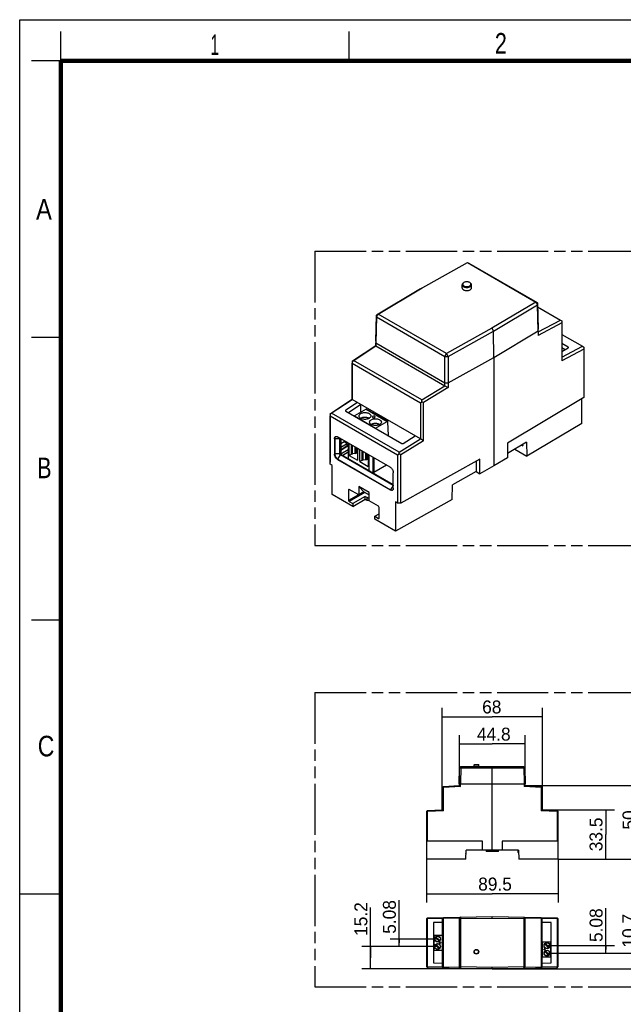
# Model space of a CAD drawing. Header units: millimetres. Extents: x 0 to 210, y 0 to 297.
# Tile 2 of 3: x 0 to 103, y 130 to 297. Entities that reach past the tile are written whole.
import ezdxf
from ezdxf.enums import TextEntityAlignment as Align

# ---------------------------------------------------------------- set-up
doc = ezdxf.new("R2010")
doc.units = ezdxf.units.MM
doc.header["$LTSCALE"] = 19.36
doc.linetypes.add('PHANTOM', pattern=[0.8, 0.45, -0.05, 0.1, -0.05, 0.1, -0.05])
doc.layers.get('0').update_dxf_attribs({"linetype": 'CONTINUOUS'})
doc.layers.add('DEFAULT_3', color=7, linetype='PHANTOM')
doc.layers.add('Z_DIM_2D', color=7, linetype='CONTINUOUS')
doc.styles.add('TEXTSTYLE_2', font='txt', dxfattribs={"width": 0.75})
doc.styles.add('TEXTSTYLE_3', font='tridonic-metric-print-light.otf')
doc.dimstyles.new('DIMSTYLE_1', dxfattribs={"dimtxt": 2.2, "dimasz": 3.5, "dimexe": 1.5, "dimexo": 0, "dimgap": 0.55, "dimtad": 1, "dimlfac": 4, "dimdsep": 46, "dimtxsty": 'TEXTSTYLE_3', "dimcen": 0.09, "dimclrt": 5, "dimazin": 2, "dimtp": 0.3, "dimtm": 0.3, "dimtfac": 1, "dimtofl": 0, "dimtmove": 0, "dimatfit": 3, "dimfxl": 0, "dimtolj": 1, "dimarcsym": 0})
doc.dimstyles.new('DIMSTYLE_2', dxfattribs={"dimtxt": 2.2, "dimasz": 3.5, "dimexe": 1.5, "dimexo": 0, "dimgap": 0.55, "dimtad": 1, "dimlfac": 4, "dimdsep": 46, "dimtxsty": 'TEXTSTYLE_3', "dimcen": 0.09, "dimclrt": 5, "dimazin": 2, "dimtp": 0.1, "dimtm": 0.1, "dimtfac": 1, "dimtofl": 0, "dimtmove": 0, "dimatfit": 3, "dimfxl": 0, "dimtolj": 1, "dimarcsym": 0})
doc.dimstyles.new('DIMSTYLE_3', dxfattribs={"dimtxt": 2.2, "dimasz": 3.5, "dimexe": 1.5, "dimexo": 0, "dimgap": 0.55, "dimtad": 1, "dimlfac": 4, "dimdsep": 46, "dimtxsty": 'TEXTSTYLE_3', "dimcen": 0.09, "dimclrt": 5, "dimazin": 2, "dimtp": 0.2, "dimtm": 0.2, "dimtfac": 1, "dimtofl": 0, "dimtmove": 0, "dimatfit": 3, "dimfxl": 0, "dimtolj": 1, "dimarcsym": 0})
doc.dimstyles.new('DIMSTYLE_4', dxfattribs={"dimtxt": 2.2, "dimasz": 3.5, "dimexe": 1.5, "dimexo": 0, "dimgap": 0.55, "dimtad": 1, "dimdec": 1, "dimlfac": 4, "dimdsep": 46, "dimtxsty": 'TEXTSTYLE_3', "dimcen": 0.09, "dimclrt": 5, "dimadec": 1, "dimazin": 2, "dimtp": 0.2, "dimtm": 0.2, "dimtfac": 1, "dimtdec": 1, "dimtofl": 0, "dimtmove": 0, "dimatfit": 3, "dimfxl": 0, "dimtolj": 1, "dimarcsym": 0})
doc.dimstyles.new('DIMSTYLE_5', dxfattribs={"dimtxt": 2.2, "dimasz": 3.5, "dimexe": 1.5, "dimexo": 0, "dimgap": 0.55, "dimtad": 1, "dimdec": 1, "dimlfac": 4, "dimdsep": 46, "dimtxsty": 'TEXTSTYLE_3', "dimcen": 0.09, "dimclrt": 5, "dimadec": 1, "dimazin": 2, "dimtp": 0.3, "dimtm": 0.3, "dimtfac": 1, "dimtdec": 1, "dimtofl": 0, "dimtmove": 0, "dimatfit": 3, "dimfxl": 0, "dimtolj": 1, "dimarcsym": 0})

# ---------------------------------------------------------------- blocks, each defined once
blk = doc.blocks.new('*D4')
at = {"layer": 'Z_DIM_2D', "color": 2, "linetype": 'Continuous', "transparency": 16777216}
for p, q in [((105.13, 137.07), (105.13, 144.53)), ((89.6, 138.41), (106.63, 138.41)), ((105.13, 138.41), (105.13, 137.07)), ((80.3, 135.73), (106.63, 135.73)), ((105.13, 135.73), (105.13, 137.07))]:
    blk.add_line(p, q, dxfattribs=at)
at = {"layer": 'Z_DIM_2D', "color": 5, "linetype": 'Continuous', "transparency": 16777216, "style": 'TEXTSTYLE_3'}
blk.add_text('10.7', height=2.2, rotation=90, dxfattribs=at).set_placement((104.58, 139.35))
blk = doc.blocks.new('_NONE')
blk = doc.blocks.new('*D5')
at = {"layer": 'Z_DIM_2D', "color": 2, "linetype": 'Continuous', "transparency": 16777216}
for p, q in [((99.58, 139.04), (99.58, 146.02)), ((89.6, 139.68), (101.08, 139.68)), ((99.58, 139.68), (99.58, 139.04)), ((99.58, 138.41), (99.58, 139.04)), ((89.6, 138.41), (101.08, 138.41))]:
    blk.add_line(p, q, dxfattribs=at)
at = {"layer": 'Z_DIM_2D', "color": 5, "linetype": 'Continuous', "transparency": 16777216, "style": 'TEXTSTYLE_3'}
blk.add_text('5.08', height=2.2, rotation=90, dxfattribs=at).set_placement((99.03, 140.29))
blk = doc.blocks.new('*D6')
at = {"layer": 'Z_DIM_2D', "color": 2, "linetype": 'Continuous', "transparency": 16777216}
for p, q in [((59.62, 137.63), (59.62, 146.18)), ((71, 139.53), (58.12, 139.53)), ((59.62, 139.53), (59.62, 137.63)), ((59.62, 135.73), (59.62, 137.63)), ((80.3, 135.73), (58.12, 135.73))]:
    blk.add_line(p, q, dxfattribs=at)
at = {"layer": 'Z_DIM_2D', "color": 5, "linetype": 'Continuous', "transparency": 16777216, "style": 'TEXTSTYLE_3'}
blk.add_text('15.2', height=2.2, rotation=90, dxfattribs=at).set_placement((59.07, 141.33))
blk = doc.blocks.new('*D7')
at = {"layer": 'Z_DIM_2D', "color": 2, "linetype": 'Continuous', "transparency": 16777216}
for p, q in [((64.46, 140.17), (64.46, 147.42)), ((71, 140.8), (62.96, 140.8)), ((64.46, 140.8), (64.46, 140.17)), ((71, 139.53), (62.96, 139.53)), ((64.46, 139.53), (64.46, 140.17))]:
    blk.add_line(p, q, dxfattribs=at)
at = {"layer": 'Z_DIM_2D', "color": 5, "linetype": 'Continuous', "transparency": 16777216, "style": 'TEXTSTYLE_3'}
blk.add_text('5.08', height=2.2, rotation=90, dxfattribs=at).set_placement((63.91, 141.69))
blk = doc.blocks.new('*D8')
at = {"layer": 'Z_DIM_2D', "color": 2, "linetype": 'Continuous', "transparency": 16777216}
for p, q in [((69.11, 154.38), (69.11, 146.99)), ((91.48, 154.38), (91.48, 146.99)), ((69.11, 148.49), (80.3, 148.49)), ((91.48, 148.49), (80.3, 148.49))]:
    blk.add_line(p, q, dxfattribs=at)
at = {"layer": 'Z_DIM_2D', "color": 5, "linetype": 'Continuous', "transparency": 16777216, "style": 'TEXTSTYLE_3'}
blk.add_text('89.5', height=2.2, dxfattribs=at).set_placement((80.76, 149.04), align=Align.CENTER)
blk = doc.blocks.new('*D9')
at = {"layer": 'Z_DIM_2D', "color": 2, "linetype": 'Continuous', "transparency": 16777216}
for p, q in [((74.7, 166.88), (74.7, 175.46)), ((85.9, 166.88), (85.9, 175.46)), ((74.7, 173.96), (80.3, 173.96)), ((85.9, 173.96), (80.3, 173.96))]:
    blk.add_line(p, q, dxfattribs=at)
at = {"layer": 'Z_DIM_2D', "color": 5, "linetype": 'Continuous', "transparency": 16777216, "style": 'TEXTSTYLE_3'}
blk.add_text('44.8', height=2.2, dxfattribs=at).set_placement((80.55, 174.51), align=Align.CENTER)
blk = doc.blocks.new('*D10')
at = {"layer": 'Z_DIM_2D', "color": 2, "linetype": 'Continuous', "transparency": 16777216}
for p, q in [((71.8, 162.77), (71.8, 180.08)), ((88.8, 162.77), (88.8, 180.08)), ((71.8, 178.58), (80.3, 178.58)), ((88.8, 178.58), (80.3, 178.58))]:
    blk.add_line(p, q, dxfattribs=at)
at = {"layer": 'Z_DIM_2D', "color": 5, "linetype": 'Continuous', "transparency": 16777216, "style": 'TEXTSTYLE_3'}
blk.add_text('68', height=2.2, dxfattribs=at).set_placement((80.21, 179.13), align=Align.CENTER)
blk = doc.blocks.new('*D11')
at = {"layer": 'Z_DIM_2D', "color": 2, "linetype": 'Continuous', "transparency": 16777216}
for p, q in [((85.9, 166.88), (106.67, 166.88)), ((105.17, 166.88), (105.17, 160.63)), ((105.17, 154.38), (105.17, 160.63)), ((91.48, 154.38), (106.67, 154.38))]:
    blk.add_line(p, q, dxfattribs=at)
at = {"layer": 'Z_DIM_2D', "color": 5, "linetype": 'Continuous', "transparency": 16777216, "style": 'TEXTSTYLE_3'}
blk.add_text('50', height=2.2, rotation=90, dxfattribs=at).set_placement((104.62, 161.03), align=Align.CENTER)
blk = doc.blocks.new('*D12')
at = {"layer": 'Z_DIM_2D', "color": 2, "linetype": 'Continuous', "transparency": 16777216}
for p, q in [((88.8, 162.77), (101.07, 162.77)), ((99.57, 162.77), (99.57, 158.58)), ((99.57, 154.38), (99.57, 158.58)), ((91.48, 154.38), (101.07, 154.38))]:
    blk.add_line(p, q, dxfattribs=at)
at = {"layer": 'Z_DIM_2D', "color": 5, "linetype": 'Continuous', "transparency": 16777216, "style": 'TEXTSTYLE_3'}
blk.add_text('33.5', height=2.2, rotation=90, dxfattribs=at).set_placement((99.02, 158.58), align=Align.CENTER)

msp = doc.modelspace()

# ---------------------------------------------------------------- linework, layer by layer
at = {"color": 2, "linetype": 'Continuous'}
for p, q in [((0, 0), (0, 297)), ((0, 297), (210, 297)), ((7, 290), (7, 295)), ((56, 290), (56, 295)), ((7, 290), (2, 290)), ((7, 243), (2, 243)), ((7, 195), (2, 195)), ((0, 148.5), (7, 148.5))]:
    msp.add_line(p, q, dxfattribs=at)
at = {"color": 7, "linetype": 'Continuous'}
for p, q in [((68.092, 251.2694), (76.077, 255.7213)), ((76.077, 255.7213), (76.3469, 255.5708)), ((76.077, 255.7212), (87.6898, 249.0167)), ((87.9596, 248.8664), (76.3468, 255.5709)), ((68.092, 251.2694), (60.637, 246.8124)), ((60.9114, 246.9654), (68.3618, 251.4198)), ((75.1623, 251.4407), (75.1623, 251.9714)), ((76.5292, 252.29), (76.4573, 252.3389)), ((76.5859, 252.2366), (76.5292, 252.29)), ((76.7623, 251.4407), (76.7623, 251.9714)), ((87.6899, 249.0167), (80.2394, 244.5624)), ((80.5092, 244.1005), (87.9642, 248.5575)), ((87.6898, 249.0167), (87.9596, 248.8664)), ((87.6899, 249.0167), (87.9642, 248.5575)), ((87.9596, 248.8664), (88.0923, 244.4375)), ((87.9642, 248.5575), (87.9596, 248.8664)), ((88.097, 244.1286), (87.9642, 248.5575)), ((87.9792, 248.2105), (91.8618, 245.969)), ((60.5042, 242.3821), (60.637, 246.8124)), ((60.6416, 246.5035), (60.5089, 242.0732)), ((60.9114, 246.9654), (60.637, 246.8124)), ((60.637, 246.8124), (60.6416, 246.5035)), ((60.6416, 246.5035), (60.9114, 246.9654)), ((60.6416, 246.5035), (72.2544, 239.799)), ((72.5242, 240.2609), (60.9114, 246.9654)), ((88.097, 243.9501), (91.8618, 245.969)), ((91.8618, 245.969), (92.1243, 245.8092)), ((80.2394, 244.5624), (72.5242, 240.2609)), ((80.2394, 244.5624), (80.5092, 244.1005)), ((92.1267, 245.5091), (88.097, 243.3482)), ((92.1243, 245.8092), (92.1267, 245.5091)), ((92.1267, 245.5091), (92.1267, 239.0416)), ((72.7894, 239.7963), (80.5092, 244.1005)), ((80.5762, 239.6322), (80.5092, 244.1005)), ((80.5762, 239.6322), (88.097, 244.1286)), ((88.097, 244.1286), (88.097, 243.3482)), ((92.1267, 243.5071), (95.5961, 241.5041)), ((56.4746, 238.9443), (60.5042, 241.6016)), ((60.5089, 241.5833), (56.7395, 239.0976)), ((60.5042, 242.3821), (60.5089, 242.0732)), ((60.5042, 242.3821), (60.5042, 241.6016)), ((60.5042, 241.6016), (60.5089, 241.5833)), ((60.5089, 241.5833), (60.5089, 242.0733)), ((60.5089, 242.0732), (72.2532, 235.2928)), ((60.5089, 241.5834), (72.2532, 234.8029)), ((93.2004, 241.3394), (92.1267, 241.9593)), ((92.1267, 239.6435), (95.5961, 241.5041)), ((92.6547, 240.9307), (92.1267, 241.2356)), ((92.1267, 240.6475), (93.2022, 241.2243)), ((95.861, 241.0442), (92.1267, 239.0416)), ((95.5961, 241.5041), (95.8587, 241.3443)), ((95.8587, 241.3443), (95.861, 241.0442)), ((95.861, 241.0442), (95.861, 232.828)), ((72.2532, 234.8028), (72.2544, 239.799)), ((72.2544, 239.799), (72.5242, 240.2609)), ((72.2544, 239.799), (72.7894, 239.7963)), ((72.7894, 239.7963), (72.5242, 240.2609)), ((72.7894, 239.7963), (72.7882, 234.5096)), ((72.7882, 235.2901), (80.5762, 239.6322)), ((80.5762, 239.6322), (80.5762, 221.1793)), ((56.4746, 238.9443), (56.4746, 232.4767)), ((56.4769, 238.9351), (56.4746, 238.9443)), ((56.7395, 239.0976), (56.4769, 238.9351)), ((56.4769, 238.9351), (56.4792, 238.6198)), ((56.4792, 232.4584), (56.4792, 238.6198)), ((56.4792, 238.6198), (68.0805, 231.922)), ((68.3498, 232.3945), (56.7395, 239.0976)), ((68.3498, 232.3945), (72.2532, 234.8029)), ((72.7882, 234.5096), (68.6154, 231.9349)), ((72.2532, 235.2928), (72.7882, 235.2901)), ((72.2532, 234.8028), (72.7882, 234.5096)), ((95.861, 232.828), (82.8842, 225.0697)), ((95.4851, 228.3911), (95.4851, 232.6033)), ((52.7402, 230.0141), (56.4746, 232.4767)), ((56.4793, 232.4585), (53.0051, 230.1674)), ((57.3809, 231.9379), (55.399, 230.631)), ((57.9661, 231.6001), (55.8818, 230.2256)), ((56.4792, 232.4584), (56.4746, 232.4767)), ((68.0804, 225.7607), (56.4793, 232.4585)), ((57.8926, 231.5516), (57.8926, 230.267)), ((68.0805, 231.922), (68.3475, 232.0818)), ((68.0805, 231.922), (68.0805, 225.7606)), ((68.3475, 232.0818), (68.3498, 232.3945)), ((68.6154, 231.9349), (68.3475, 232.0818)), ((68.6154, 225.4674), (68.6154, 231.9349)), ((52.7402, 230.0141), (52.7402, 221.798)), ((52.7426, 230.005), (52.7402, 230.0141)), ((53.0051, 230.1674), (52.7426, 230.005)), ((52.7426, 230.005), (52.7449, 229.6897)), ((52.7449, 221.4892), (52.7449, 229.6897)), ((52.7449, 229.6897), (64.2134, 223.0685)), ((64.4828, 223.5409), (53.0051, 230.1674)), ((55.4008, 230.5033), (64.9162, 225.0097)), ((58.8636, 230.8276), (56.874, 229.6789)), ((56.874, 229.6789), (56.874, 229.6527)), ((56.874, 229.6789), (60.4661, 227.6051)), ((58.0395, 229.3077), (57.9544, 229.2598)), ((58.9386, 230.835), (62.5307, 228.7612)), ((59.3568, 229.2597), (59.3277, 229.2783)), ((59.8381, 228.272), (59.7503, 228.2229)), ((60.4661, 227.6051), (62.4557, 228.7537)), ((60.4661, 227.6051), (60.4661, 227.5789)), ((61.1528, 228.2227), (61.1237, 228.2414)), ((62.6347, 226.3269), (62.5617, 228.6967)), ((95.4851, 228.3911), (86.1927, 222.8355)), ((53.5471, 225.8435), (53.5471, 223.2307)), ((62.9516, 220.9446), (54.0067, 226.1089)), ((54.3956, 223.2307), (54.3956, 225.8435)), ((65.1265, 225.0149), (67.1788, 226.2812)), ((53.4763, 225.8027), (53.4763, 223.1899)), ((54.537, 225.8027), (54.537, 223.3124)), ((55.1309, 225.2632), (54.537, 224.9203)), ((55.6613, 224.957), (54.537, 224.3079)), ((54.537, 223.9352), (55.6613, 224.6304)), ((55.8134, 224.5813), (54.537, 223.8182)), ((55.6613, 224.957), (55.1309, 225.2632)), ((55.6613, 224.6304), (55.6613, 224.957)), ((55.8134, 225.0658), (55.8134, 222.453)), ((56.0043, 222.955), (56.0043, 224.9556)), ((56.9942, 223.2816), (56.9942, 224.3841)), ((57.2329, 223.4194), (57.2329, 224.2463)), ((64.4828, 223.5409), (68.0804, 225.7607)), ((68.6154, 225.4674), (64.7483, 223.0814)), ((68.6154, 225.4674), (68.0804, 225.7607)), ((86.1199, 225.2415), (82.8842, 223.307)), ((82.8842, 225.0697), (82.8842, 222.5591)), ((85.2783, 224.7383), (85.4828, 224.6203)), ((85.4462, 224.8388), (85.4828, 224.6203)), ((85.4828, 224.6203), (85.4756, 224.8563)), ((86.1199, 225.2415), (86.1927, 222.8355)), ((63.4466, 217.8828), (54.5017, 223.047)), ((54.5659, 223.2121), (55.8134, 223.9579)), ((54.6431, 223.1287), (63.482, 218.0256)), ((55.8134, 223.5204), (54.9206, 222.9684)), ((56.3199, 223.1373), (56.0043, 222.955)), ((56.0043, 222.955), (57.4185, 222.1386)), ((56.9942, 223.2816), (56.5441, 223.212)), ((56.9942, 223.2816), (57.2329, 223.4194)), ((57.2329, 223.4194), (57.4185, 223.3123)), ((57.4185, 224.1391), (57.4185, 222.1386)), ((57.8003, 221.9181), (57.8003, 223.9187)), ((58.7903, 222.2447), (58.7903, 223.3472)), ((59.0289, 222.3825), (59.0289, 223.2094)), ((59.2145, 223.1022), (59.2145, 221.1016)), ((59.4055, 220.3792), (59.4055, 222.992)), ((60.004, 222.6464), (60.004, 220.0336)), ((60.0949, 222.594), (60.0949, 220.1675)), ((60.1049, 222.5882), (60.1049, 220.1005)), ((60.1504, 222.5619), (60.1504, 220.0743)), ((64.2134, 223.0685), (64.4805, 223.2282)), ((64.2134, 223.0685), (64.2134, 214.868)), ((64.4805, 223.2282), (64.4828, 223.5409)), ((64.7483, 223.0814), (64.4805, 223.2282)), ((64.7483, 214.8653), (64.7483, 223.0814)), ((82.8842, 222.5591), (80.5762, 221.1793)), ((84.1083, 224.0389), (86.1927, 222.8355)), ((52.7449, 221.4892), (52.7402, 221.798)), ((53.1161, 221.2748), (52.7449, 221.4892)), ((53.1161, 216.3147), (53.1161, 221.2748)), ((54.0067, 222.2713), (62.9516, 217.1071)), ((54.0774, 222.3122), (63.0224, 217.1479)), ((58.116, 222.1004), (57.8003, 221.9181)), ((57.8003, 221.9181), (59.2145, 221.1016)), ((58.7903, 222.2447), (58.3401, 222.1751)), ((58.7903, 222.2447), (59.0289, 222.3825)), ((59.0289, 222.3825), (59.2145, 222.2753)), ((62.3048, 221.3181), (60.1504, 220.0743)), ((62.9516, 220.9446), (63.0217, 220.8987)), ((78.1862, 222.3574), (64.7483, 214.8653)), ((77.5498, 222.0026), (77.5498, 220.2142)), ((78.1862, 219.8468), (78.1862, 222.3574)), ((80.5762, 221.1793), (78.1862, 219.8468)), ((60.0019, 220.2212), (60.0949, 220.1675)), ((60.1049, 220.1005), (60.0949, 220.1675)), ((60.1049, 220.1005), (60.1504, 220.0743)), ((63.482, 217.4133), (63.482, 220.0261)), ((77.5498, 220.2142), (73.5402, 217.9786)), ((77.5498, 220.2142), (78.1862, 219.8468)), ((59.3615, 216.6483), (57.5968, 217.6671)), ((57.5968, 217.6671), (58.4773, 216.7556)), ((57.5968, 217.6671), (57.5968, 216.2734)), ((73.4648, 215.4871), (73.5402, 217.9786)), ((56.6053, 214.3003), (53.1161, 216.3147)), ((55.8857, 217.1388), (55.8857, 215.3281)), ((55.9175, 217.2078), (55.9168, 217.2075)), ((57.5968, 216.2734), (55.9918, 217.2)), ((58.7061, 216.003), (56.6053, 214.7902)), ((58.4773, 216.7556), (57.5968, 216.2734)), ((58.4773, 216.7556), (59.3615, 216.2451)), ((58.7061, 216.003), (58.9549, 215.8594)), ((58.7061, 215.5131), (58.7061, 216.003)), ((59.3615, 215.2546), (59.3615, 216.6483)), ((55.9918, 215.1444), (56.6053, 214.7902)), ((56.6053, 214.3003), (58.7061, 215.5131)), ((56.6053, 214.7902), (56.6053, 214.3003)), ((58.7061, 215.5131), (58.9549, 215.3695)), ((60.9665, 214.3279), (59.3615, 215.2546)), ((61.0726, 212.3335), (61.0726, 214.1442)), ((73.4648, 215.4871), (63.8422, 210.1222)), ((64.2134, 214.868), (63.8422, 215.0823)), ((63.8422, 215.0823), (63.8422, 210.1222)), ((64.7483, 214.8653), (64.2134, 214.868)), ((60.353, 212.6265), (61.0726, 213.0419)), ((60.353, 212.6265), (60.9665, 212.2723)), ((60.353, 212.1366), (60.353, 212.6265)), ((63.8422, 210.1222), (60.353, 212.1366)), ((74.6955, 167.1841), (74.7428, 169.8966)), ((74.9336, 170.0841), (74.7428, 169.8966)), ((74.7428, 169.8966), (85.8481, 169.8966)), ((74.9336, 170.0841), (74.883, 167.1841)), ((85.6573, 170.0841), (74.9336, 170.0841)), ((77.2455, 170.4591), (77.1955, 170.4091)), ((77.1955, 170.0841), (77.1955, 170.4091)), ((77.1955, 170.4091), (77.9955, 170.4091)), ((77.2455, 170.4591), (77.9455, 170.4591)), ((77.9455, 170.4591), (77.9955, 170.4091)), ((77.9955, 170.0841), (77.9955, 170.4091)), ((80.2955, 155.8841), (80.2955, 170.0841)), ((85.6573, 170.0841), (85.708, 167.1841)), ((85.8481, 169.8966), (85.6573, 170.0841)), ((85.8481, 169.8966), (85.8955, 167.1841)), ((71.7955, 166.5446), (71.9827, 166.7419)), ((71.7955, 166.5446), (71.7955, 162.7715)), ((71.9829, 166.5542), (71.8891, 166.6432)), ((71.9827, 166.7419), (74.6955, 166.8841)), ((74.8829, 166.7061), (71.9829, 166.5542)), ((71.9829, 162.5936), (71.9829, 166.5542)), ((74.6955, 167.1841), (74.6955, 166.884)), ((74.6955, 167.1841), (85.8955, 167.1841)), ((74.6955, 166.884), (74.8829, 166.7061)), ((74.8829, 166.7061), (74.8829, 167.1841)), ((85.708, 167.1841), (85.708, 166.7061)), ((85.708, 166.7061), (85.8955, 166.884)), ((88.608, 166.5542), (85.708, 166.7061)), ((85.8955, 166.884), (85.8955, 167.1841)), ((85.8955, 166.8841), (88.6082, 166.7419)), ((88.7019, 166.6432), (88.608, 166.5542)), ((88.608, 166.5542), (88.608, 162.5936)), ((88.6082, 166.7419), (88.7955, 166.5446)), ((88.7955, 162.7715), (88.7955, 166.5446)), ((69.108, 162.4432), (69.2952, 162.6405)), ((69.108, 162.4432), (69.108, 154.3841)), ((69.2954, 162.4528), (69.2016, 162.5419)), ((69.2952, 162.6405), (71.7955, 162.7716)), ((71.9829, 162.5936), (69.2954, 162.4528)), ((69.2954, 157.4215), (69.2954, 162.4528)), ((71.9829, 162.5936), (71.7954, 162.7716)), ((88.7955, 162.7716), (88.608, 162.5936)), ((91.2955, 162.4528), (88.608, 162.5936)), ((88.7955, 162.7716), (91.2957, 162.6405)), ((91.3894, 162.5419), (91.2955, 162.4528)), ((91.2955, 162.4528), (91.2955, 157.4215)), ((91.2957, 162.6405), (91.483, 162.4432)), ((91.483, 154.3841), (91.483, 162.4432)), ((78.6345, 157.4215), (69.108, 157.4215)), ((78.6345, 155.8841), (78.6345, 157.4215)), ((91.483, 157.4215), (81.9564, 157.4215)), ((81.9564, 157.4215), (81.9564, 155.8841)), ((75.7955, 154.3841), (75.8478, 155.8841)), ((84.7431, 155.8841), (75.8478, 155.8841)), ((75.8705, 155.5091), (75.8705, 155.8841)), ((79.2455, 155.8841), (79.2455, 155.6966)), ((81.3455, 155.6966), (79.2455, 155.6966)), ((80.9955, 155.6966), (80.9955, 155.8841)), ((81.3455, 155.6966), (81.3455, 155.8841)), ((84.7205, 155.5091), (84.7205, 155.8841)), ((84.7431, 155.8841), (84.7955, 154.3841)), ((75.7955, 154.3841), (69.108, 154.3841)), ((75.8259, 155.2565), (75.8705, 155.5091)), ((84.7205, 155.5091), (84.765, 155.2565)), ((91.483, 154.3841), (84.7955, 154.3841)), ((69.108, 144.2228), (69.2954, 144.4136)), ((69.108, 144.2228), (69.108, 136.1134)), ((69.2952, 144.226), (69.2016, 144.3181)), ((71.7955, 144.2697), (69.2952, 144.226)), ((69.2952, 136.1101), (69.2952, 144.226)), ((69.2954, 144.4136), (80.2955, 144.6056)), ((71.7955, 144.2697), (71.9829, 144.4605)), ((71.7955, 144.2697), (71.7955, 136.0664)), ((71.9827, 144.2729), (71.8891, 144.365)), ((74.6955, 144.3203), (71.9827, 144.2729)), ((71.9827, 136.0632), (71.9827, 144.2729)), ((74.883, 144.5111), (74.6955, 144.3203)), ((74.6955, 144.3203), (74.6955, 136.0159)), ((74.7428, 144.2738), (74.6955, 144.3203)), ((74.9303, 144.4646), (74.7428, 144.2738)), ((74.7428, 144.2738), (74.7428, 136.0624)), ((74.9336, 144.2738), (74.7428, 144.2738)), ((74.883, 144.5111), (74.9303, 144.4646)), ((80.2955, 144.5582), (74.9303, 144.4646)), ((74.9336, 144.2738), (74.9303, 144.4646)), ((74.9336, 144.2738), (80.2955, 144.3674)), ((74.9336, 136.0624), (74.9336, 144.2738)), ((80.2955, 144.3674), (80.2955, 144.6056)), ((80.2955, 144.6056), (91.2955, 144.4136)), ((85.6606, 144.4646), (80.2955, 144.5582)), ((80.2955, 144.3674), (85.6573, 144.2738)), ((85.6606, 144.4646), (85.6573, 144.2738)), ((85.8481, 144.2738), (85.6573, 144.2738)), ((85.6573, 144.2738), (85.6573, 136.0624)), ((85.6606, 144.4646), (85.708, 144.5111)), ((85.8481, 144.2738), (85.6606, 144.4646)), ((85.8955, 144.3203), (85.708, 144.5111)), ((85.8955, 144.3203), (85.8481, 144.2738)), ((85.8481, 136.0624), (85.8481, 144.2738)), ((88.6082, 144.2729), (85.8955, 144.3203)), ((85.8955, 136.0159), (85.8955, 144.3203)), ((88.608, 144.4605), (88.7955, 144.2697)), ((88.7019, 144.365), (88.6082, 144.2729)), ((88.6082, 144.2729), (88.6082, 136.0632)), ((91.2957, 144.226), (88.7955, 144.2697)), ((88.7955, 136.0664), (88.7955, 144.2697)), ((91.2955, 144.4136), (91.483, 144.2228)), ((91.3894, 144.3181), (91.2957, 144.226)), ((91.2957, 144.226), (91.2957, 136.1101)), ((91.483, 136.1134), (91.483, 144.2228)), ((70.2955, 143.5323), (70.2955, 136.8039)), ((71.7955, 143.6321), (70.3692, 143.6073)), ((90.2218, 143.6073), (88.7955, 143.6321)), ((90.2955, 136.8039), (90.2955, 143.5323)), ((70.2955, 141.4381), (71.7955, 141.4381)), ((70.3705, 141.4381), (70.3705, 138.8981)), ((71.2637, 140.4111), (70.6035, 141.0713)), ((70.7272, 141.1951), (71.3875, 140.5348)), ((70.2955, 138.8981), (71.7955, 138.8981)), ((71.2637, 139.1411), (70.6035, 139.8013)), ((70.7272, 139.9251), (71.3875, 139.2648)), ((88.7955, 140.3106), (90.2955, 140.3106)), ((89.8637, 139.2836), (89.2035, 139.9438)), ((89.3272, 140.0676), (89.9875, 139.4073)), ((90.2205, 137.7706), (90.2205, 140.3106)), ((88.7955, 137.7706), (90.2955, 137.7706)), ((89.8637, 138.0136), (89.2035, 138.6738)), ((89.3272, 138.7976), (89.9875, 138.1373)), ((69.108, 136.1134), (69.2954, 135.9226)), ((69.2016, 136.0181), (69.2952, 136.1101)), ((69.2952, 136.1101), (71.7955, 136.0665)), ((69.2954, 135.9226), (80.2955, 135.7306)), ((70.3692, 136.7289), (71.7955, 136.704)), ((71.7955, 136.0664), (71.9829, 135.8757)), ((71.8891, 135.9712), (71.9827, 136.0632)), ((71.9827, 136.0632), (74.6955, 136.0159)), ((74.6955, 136.0159), (74.7428, 136.0624)), ((74.6955, 136.0159), (74.883, 135.8251)), ((74.7428, 136.0624), (74.9303, 135.8716)), ((74.9336, 136.0623), (74.7428, 136.0624)), ((74.9303, 135.8716), (74.883, 135.8251)), ((74.9303, 135.8716), (74.9336, 136.0623)), ((74.9303, 135.8716), (80.2955, 135.7779)), ((80.2955, 135.9687), (74.9336, 136.0623)), ((85.6573, 136.0623), (80.2955, 135.9687)), ((80.2955, 135.7306), (80.2955, 135.9687)), ((80.2955, 135.7306), (91.2955, 135.9226)), ((80.2955, 135.7779), (85.6606, 135.8716)), ((85.8481, 136.0624), (85.6573, 136.0623)), ((85.6573, 136.0623), (85.6606, 135.8716)), ((85.6606, 135.8716), (85.8481, 136.0624)), ((85.708, 135.8251), (85.6606, 135.8716)), ((85.708, 135.8251), (85.8955, 136.0159)), ((85.8481, 136.0624), (85.8955, 136.0159)), ((85.8955, 136.0159), (88.6082, 136.0632)), ((88.608, 135.8757), (88.7955, 136.0664)), ((88.6082, 136.0632), (88.7019, 135.9712)), ((88.7955, 136.704), (90.2218, 136.7289)), ((88.7955, 136.0665), (91.2957, 136.1101)), ((91.2955, 135.9226), (91.483, 136.1134)), ((91.2957, 136.1101), (91.3894, 136.0181))]:
    msp.add_line(p, q, dxfattribs=at)
at = {"color": 9, "linetype": 'Continuous'}
for p, q in [((93.2004, 241.3394), (93.2004, 241.2243)), ((55.399, 230.5033), (55.399, 230.631)), ((58.8636, 230.8276), (62.4557, 228.7537)), ((53.4763, 225.8027), (53.5471, 225.8435)), ((53.5471, 225.8435), (54.3956, 225.8435)), ((54.3956, 225.8435), (54.431, 225.864)), ((56.3199, 224.7734), (56.3199, 223.1373)), ((56.5441, 223.212), (56.5441, 224.644)), ((53.5471, 223.2307), (53.4763, 223.1899)), ((54.3956, 223.2307), (53.5471, 223.2307)), ((54.0774, 222.3122), (54.5017, 223.047)), ((54.537, 223.3124), (54.3956, 223.2307)), ((54.5017, 223.047), (54.6431, 223.1287)), ((58.116, 223.7364), (58.116, 222.1004)), ((58.3401, 222.1751), (58.3401, 223.607)), ((54.0067, 222.2713), (54.0774, 222.3122)), ((63.4466, 217.8828), (63.0224, 217.1479)), ((63.482, 217.9032), (63.4466, 217.8828)), ((55.9927, 217.1984), (55.8857, 217.1388)), ((57.5746, 216.2862), (55.8857, 215.3281)), ((58.6529, 216.6542), (55.9918, 215.1444)), ((58.9549, 215.8594), (58.9549, 215.3695)), ((63.0224, 217.1479), (62.9516, 217.1071)), ((60.9665, 212.2723), (61.0721, 212.3343)), ((79.5173, 155.6966), (79.5173, 155.8841)), ((80.539, 155.8841), (80.539, 155.6966)), ((81.0737, 155.8841), (81.0737, 155.6966)), ((71.7773, 141.4381), (71.7773, 138.8981)), ((88.8136, 137.7706), (88.8136, 140.3106))]:
    msp.add_line(p, q, dxfattribs=at)
at = {"color": 7, "linetype": 'Continuous', "const_width": 0.7}
for points in [[(7, 7), (7, 290)], [(7, 290), (203, 290)]]:
    msp.add_lwpolyline(points, dxfattribs=at)
at = {"color": 7, "linetype": 'Continuous'}
for points in [[(75.3966, 252.298), (75.3218, 252.2482), (75.2601, 252.1928), (75.2127, 252.1328), (75.1806, 252.0696), (75.1643, 252.0043), (75.1623, 251.9714)], [(75.1623, 251.9714), (75.1643, 251.9384), (75.1806, 251.8732), (75.2128, 251.81), (75.2602, 251.75), (75.3219, 251.6946), (75.3966, 251.6449)], [(75.1624, 251.4409), (75.1644, 251.4078), (75.1806, 251.3425), (75.2128, 251.2793), (75.2601, 251.2194), (75.3213, 251.1645), (75.3966, 251.1141)], [(75.3386, 252.2366), (75.2967, 252.178), (75.2709, 252.1163), (75.2624, 252.0531), (75.2709, 251.9898), (75.2967, 251.9282), (75.3386, 251.8696), (75.3953, 251.8162), (75.4673, 251.7673)], [(75.4673, 252.3389), (75.3961, 252.2906), (75.3386, 252.2366)], [(75.3966, 251.6449), (75.4828, 251.6017), (75.5788, 251.5661), (75.6826, 251.5387), (75.7921, 251.5201), (75.9051, 251.5108), (76.0193, 251.5107), (76.1323, 251.5201), (76.2418, 251.5387), (76.3457, 251.5661), (76.4417, 251.6017), (76.528, 251.6449), (76.6027, 251.6947), (76.6644, 251.7501), (76.7119, 251.8101), (76.744, 251.8733), (76.7603, 251.9386), (76.7623, 251.9714)], [(75.3966, 251.1141), (75.4839, 251.0706), (75.5789, 251.0353), (75.6828, 251.008), (75.7922, 250.9894), (75.9052, 250.9801), (76.0194, 250.98), (76.1323, 250.9895), (76.2419, 251.008), (76.3456, 251.0354), (76.4417, 251.071), (76.5279, 251.1142), (76.6027, 251.1639), (76.6643, 251.2194), (76.7118, 251.2793), (76.7439, 251.3426), (76.7602, 251.4078), (76.7622, 251.4406)], [(76.4573, 252.3389), (76.3726, 252.3804), (76.2802, 252.4132), (76.1786, 252.4374), (76.0718, 252.4523), (75.9623, 252.4571), (75.8528, 252.4523), (75.746, 252.4374), (75.6445, 252.4132), (75.5509, 252.38), (75.4673, 252.3389)], [(75.4673, 251.7673), (75.552, 251.7258), (75.6444, 251.693), (75.7459, 251.6688), (75.8527, 251.6539), (75.9623, 251.6491), (76.0718, 251.6539), (76.1786, 251.6688), (76.2801, 251.693), (76.3737, 251.7262), (76.4573, 251.7673), (76.5285, 251.8156), (76.586, 251.8696), (76.6279, 251.9282), (76.6537, 251.9899), (76.6621, 252.0531), (76.6537, 252.1164), (76.6278, 252.178), (76.5859, 252.2366)], [(76.7623, 251.9714), (76.7602, 252.0045), (76.744, 252.0697), (76.7118, 252.1329), (76.6644, 252.1928), (76.6027, 252.2483), (76.528, 252.298)], [(57.656, 229.671), (57.6584, 229.7111), (57.6783, 229.792), (57.7178, 229.8707), (57.7767, 229.9456), (57.8532, 230.0151), (57.9461, 230.0773), (58.0531, 230.1314), (58.1727, 230.1761), (58.3019, 230.2107), (58.4383, 230.2342), (58.5791, 230.2464), (58.7219, 230.2468), (58.8637, 230.2355), (59.0019, 230.2123), (59.1332, 230.1781), (59.2531, 230.1338), (59.363, 230.079)], [(57.9488, 229.2625), (57.8543, 229.3258), (57.7778, 229.3946), (57.7188, 229.4696), (57.6786, 229.5485), (57.6586, 229.6295), (57.656, 229.671)], [(59.6559, 229.6705), (59.6535, 229.6304), (59.6335, 229.5495), (59.594, 229.4709), (59.5351, 229.396), (59.4586, 229.3265), (59.3658, 229.2642), (59.2587, 229.2101), (59.1392, 229.1654), (59.0099, 229.1308), (58.8736, 229.1073), (58.7327, 229.0951), (58.59, 229.0948), (58.4481, 229.106), (58.31, 229.1292), (58.1786, 229.1634), (58.0588, 229.2078), (57.9488, 229.2625)], [(59.3277, 229.2783), (59.2291, 229.3277), (59.1222, 229.3683), (59.0058, 229.4003), (58.8831, 229.423), (58.7564, 229.4358), (58.628, 229.4387), (58.5001, 229.4314), (58.3751, 229.4144), (58.2553, 229.3877), (58.1427, 229.352), (58.0395, 229.3077)], [(58.8636, 230.8276), (58.8844, 230.8371), (58.9036, 230.8417), (58.9215, 230.8411), (58.9386, 230.8351)], [(59.363, 230.079), (59.4575, 230.0157), (59.5341, 229.9469), (59.5931, 229.8719), (59.6332, 229.793), (59.6533, 229.7121), (59.6559, 229.6705)], [(59.452, 228.6341), (59.4544, 228.6742), (59.4744, 228.7551), (59.5138, 228.8337), (59.5728, 228.9086), (59.6493, 228.9781), (59.7421, 229.0404), (59.8491, 229.0945), (59.9687, 229.1392), (60.098, 229.1738), (60.2343, 229.1973), (60.3751, 229.2095), (60.5179, 229.2098), (60.6597, 229.1986), (60.7979, 229.1754), (60.9293, 229.1412), (61.0491, 229.0968), (61.1591, 229.0421)], [(59.9372, 229.5406), (59.9318, 229.529), (59.9262, 229.5067), (59.9271, 229.4856), (59.9334, 229.4658), (59.944, 229.4477), (59.9581, 229.4316), (59.9743, 229.4177), (59.993, 229.4058)], [(60.373, 229.5399), (60.3613, 229.5589), (60.339, 229.5869), (60.312, 229.6122), (60.28, 229.6341), (60.2432, 229.6516), (60.203, 229.663), (60.1602, 229.6676), (60.1166, 229.6647), (60.073, 229.6538), (60.0305, 229.6345), (59.9911, 229.6065), (59.9567, 229.57), (59.9373, 229.5406)], [(59.993, 229.4058), (60.0136, 229.395), (60.0377, 229.3857), (60.0657, 229.3775), (60.0969, 229.3714), (60.1313, 229.3677), (60.168, 229.3672), (60.2067, 229.3705), (60.2455, 229.3778), (60.2831, 229.3899), (60.3171, 229.4058), (60.3447, 229.4255), (60.3656, 229.4472), (60.3782, 229.4696), (60.3838, 229.4919), (60.3829, 229.513), (60.3766, 229.5329), (60.3731, 229.54)], [(59.7449, 228.2256), (59.6504, 228.2889), (59.5738, 228.3577), (59.5148, 228.4327), (59.4747, 228.5116), (59.4546, 228.5925), (59.452, 228.6341)], [(61.4519, 228.6336), (61.4495, 228.5935), (61.4295, 228.5126), (61.3901, 228.4339), (61.3312, 228.359), (61.2547, 228.2895), (61.1618, 228.2273), (61.0548, 228.1732), (60.9352, 228.1285), (60.806, 228.0939), (60.6696, 228.0704), (60.5288, 228.0582), (60.386, 228.0578), (60.2442, 228.0691), (60.106, 228.0923), (59.9747, 228.1265), (59.8548, 228.1708), (59.7449, 228.2256)], [(61.1237, 228.2414), (61.0256, 228.2906), (60.9192, 228.3311), (60.8033, 228.363), (60.6812, 228.3858), (60.555, 228.3987), (60.4269, 228.4018), (60.2993, 228.3948), (60.1744, 228.3781), (60.0545, 228.3516), (59.9417, 228.3161), (59.8381, 228.272)], [(61.1591, 229.0421), (61.2536, 228.9788), (61.3301, 228.91), (61.3891, 228.835), (61.4293, 228.7561), (61.4493, 228.6751), (61.4519, 228.6336)], [(62.5307, 228.7612), (62.5136, 228.7673), (62.4957, 228.7678), (62.4765, 228.7633), (62.4557, 228.7537)], [(62.5617, 228.6967), (62.5588, 228.719), (62.5525, 228.7373), (62.5425, 228.7518), (62.5307, 228.7612)], [(53.4763, 225.8027), (53.4811, 225.8809), (53.4945, 225.9511), (53.5169, 226.014), (53.5476, 226.0681), (53.5861, 226.1123), (53.6317, 226.146)], [(53.5874, 226.0546), (53.5651, 225.9916), (53.5516, 225.9208), (53.5471, 225.8435)], [(53.6692, 226.1623), (53.6566, 226.1531), (53.6181, 226.1087), (53.5874, 226.0546)], [(53.6317, 226.146), (53.6837, 226.1686), (53.7412, 226.1799)], [(53.7412, 226.1799), (53.8034, 226.1794), (53.869, 226.1674), (53.9366, 226.1439), (54.0067, 226.1089)], [(54.3956, 225.8435), (54.3976, 225.8662), (54.4021, 225.8806)], [(54.0067, 222.2713), (53.9366, 222.3172), (53.8691, 222.3718), (53.8034, 222.4355), (53.7412, 222.5068), (53.6837, 222.5845), (53.6317, 222.6672), (53.5861, 222.7536), (53.5476, 222.8423), (53.5169, 222.9317), (53.4945, 223.0205), (53.4811, 223.1063), (53.4763, 223.1899)], [(53.5471, 223.2307), (53.5516, 223.1482), (53.5651, 223.0618), (53.5874, 222.9731), (53.6181, 222.8835), (53.6566, 222.7947), (53.7024, 222.708), (53.7545, 222.6251), (53.8122, 222.5473), (53.8744, 222.476), (53.9401, 222.4123), (54.0082, 222.3574), (54.0774, 222.3122)], [(54.5017, 223.047), (54.481, 223.0613), (54.4611, 223.0798), (54.4427, 223.1017), (54.4267, 223.1262), (54.4135, 223.1524), (54.4037, 223.1792), (54.3976, 223.2057), (54.3956, 223.2307)], [(54.537, 223.3124), (54.5393, 223.2865), (54.5452, 223.2604), (54.555, 223.2338), (54.5681, 223.2078), (54.584, 223.1836), (54.6022, 223.1618), (54.6218, 223.1436), (54.6431, 223.1287)], [(56.5441, 223.212), (56.5023, 223.2044), (56.4622, 223.1948), (56.4235, 223.1832), (56.3867, 223.1696), (56.3522, 223.1544), (56.3199, 223.1373)], [(58.3401, 222.1751), (58.2984, 222.1675), (58.2582, 222.1579), (58.2195, 222.1462), (58.1827, 222.1327), (58.1483, 222.1174), (58.116, 222.1004)], [(63.0217, 220.8987), (63.0893, 220.8442), (63.1549, 220.7804), (63.2171, 220.7092), (63.2746, 220.6315), (63.3266, 220.5488), (63.3722, 220.4624), (63.4108, 220.3737), (63.4414, 220.2843), (63.4638, 220.1955), (63.4772, 220.1097), (63.482, 220.0261)], [(63.482, 217.8698), (63.4673, 217.8732), (63.4466, 217.8828)], [(58.9549, 215.8594), (59.0141, 215.8303), (59.0783, 215.8072), (59.1482, 215.7901), (59.2217, 215.7792), (59.2971, 215.7749), (59.3615, 215.7769)], [(63.3266, 217.0699), (63.2746, 217.0473), (63.2171, 217.0361), (63.1549, 217.0366), (63.0893, 217.0486), (63.0217, 217.0721), (62.9516, 217.1071)], [(63.0224, 217.1479), (63.0916, 217.1132), (63.1596, 217.0895), (63.2253, 217.0773), (63.2875, 217.0769), (63.3452, 217.0881)], [(63.4414, 217.202), (63.4108, 217.1479), (63.3722, 217.1037), (63.3266, 217.0699)], [(63.482, 217.4133), (63.4772, 217.3351), (63.4638, 217.2649), (63.4414, 217.202)], [(59.3605, 215.287), (59.2971, 215.285), (59.2217, 215.2893), (59.1482, 215.3002), (59.0783, 215.3173), (59.0141, 215.3404), (58.9549, 215.3695)]]:
    msp.add_lwpolyline(points, dxfattribs=at)
for centre, radius in [((70.9955, 140.8031), 0.5), ((70.9955, 140.8031), 0.475), ((70.9955, 139.5331), 0.5), ((70.9955, 139.5331), 0.475), ((71.4205, 140.1681), 0.1146), ((77.5955, 138.6431), 0.4), ((77.5955, 138.6431), 0.35), ((89.1705, 139.0406), 0.1146), ((89.5955, 139.6756), 0.5), ((89.5955, 138.4056), 0.5), ((89.5955, 139.6756), 0.475), ((89.5955, 138.4056), 0.475)]:
    msp.add_circle(centre, radius, dxfattribs=at)
for centre, start, end in [((70.3705, 143.5323), 91, 180), ((90.2205, 143.5323), 0, 89), ((70.3705, 136.8039), 180, 269), ((90.2205, 136.8039), 271, 360)]:
    msp.add_arc(centre, 0.075, start, end, dxfattribs=at)
for centre, major_axis, ratio, start_param, end_param in [((93.0943, 241.2846), (0.15, -0.0065), 0.54637054, 5.53882058, 7.09216362), ((55.5069, 230.5709), (0.1499, 0.0072), 0.6067202, 2.34458311, 3.89792614), ((65.0223, 225.0773), (0.1499, 0.0072), 0.6067202, -2.38525916, -0.83191613), ((55.9918, 217.0775), (-0.075, 0.1299), 0.57731283, 5.49783386, 7.06855403), ((55.9918, 215.2668), (-0.075, 0.1299), 0.5773568, 0.78536873, 2.35616505), ((60.9665, 214.2055), (-0.075, 0.1299), 0.57740077, -2.35614777, -0.7854276), ((60.9665, 212.3948), (-0.075, 0.1299), 0.5773568, -3.92702026, -2.35622393)]:
    msp.add_ellipse(centre, major_axis=major_axis, ratio=ratio, start_param=start_param, end_param=end_param, dxfattribs=at)
at = {"layer": 'DEFAULT_3', "color": 91, "linetype": 'PHANTOM', "true_color": 0x80ff80}
for p, q in [((50.1286, 257.68), (50.1286, 207.68)), ((50.1286, 257.68), (150.1286, 257.68)), ((50.1286, 207.68), (150.1286, 207.68)), ((50.1286, 182.68), (50.1286, 132.68)), ((50.1286, 182.68), (150.1286, 182.68)), ((50.1286, 132.68), (150.1286, 132.68))]:
    msp.add_line(p, q, dxfattribs=at)

# ---------------------------------------------------------------- texts
at = {"color": 5, "linetype": 'Continuous', "style": 'TEXTSTYLE_2'}
for s, width, p in [('1', 0.571429, (32.414, 291.0005)), ('2', 0.785714, (80.7314, 291.2396)), ('A', 0.857143, (2.7873, 263.0481)), ('B', 0.785714, (2.9587, 219.0995)), ('C', 0.833333, (3.0702, 171.8336))]:
    msp.add_text(s, height=3.5, dxfattribs=dict(at, width=width)).set_placement(p)

# ---------------------------------------------------------------- dimensions: what is measured, and where the dimension line sits
at = {"layer": 'Z_DIM_2D', "color": 2, "linetype": 'Continuous'}
for base, p1, p2, picture, middle in [((88.7955, 178.579), (71.7954, 162.7716), (88.7955, 162.7716), '*D10', (80.2141, 178.579)), ((85.8955, 173.9556), (74.6955, 166.884), (85.8955, 166.8841), '*D9', (80.5234, 173.9556)), ((91.483, 148.4859), (69.108, 154.3841), (91.483, 154.3841), '*D8', (80.7629, 148.4859))]:
    dim = msp.add_linear_dim(base=base, p1=p1, p2=p2, dimstyle='DIMSTYLE_1', override={"dimblk1": 'NONE', "dimblk2": 'NONE', "dimsah": 1}, dxfattribs=at)
    dim.commit()
    dim.dimension.update_dxf_attribs({"geometry": picture, "text_midpoint": middle, "dimtype": 160})
for base, p1, p2, angle, dimstyle, picture, middle in [((105.1736, 166.8841), (91.483, 154.3841), (85.8955, 166.8841), 90, 'DIMSTYLE_1', '*D11', (105.1736, 161.0029)), ((99.572462, 162.771566), (91.482964, 154.384067), (88.795493, 162.771566), 90, 'DIMSTYLE_5', '*D12', (99.572462, 158.562871)), ((64.4609, 140.8031), (70.9955, 139.5331), (70.9955, 140.8031), 90, 'DIMSTYLE_2', '*D7', (64.4609, 144.5514)), ((59.6205, 135.7306), (70.9955, 139.5331), (80.2955, 135.7306), 270, 'DIMSTYLE_4', '*D6', (59.6205, 143.7406)), ((99.5763, 139.6756), (89.5955, 138.4056), (89.5955, 139.6756), 90, 'DIMSTYLE_2', '*D5', (99.5763, 143.153)), ((105.1268, 135.7306), (89.5955, 138.4056), (80.2955, 135.7306), 270, 'DIMSTYLE_3', '*D4', (105.1268, 141.9609))]:
    dim = msp.add_linear_dim(base=base, p1=p1, p2=p2, angle=angle, dimstyle=dimstyle, override={"dimblk1": 'NONE', "dimblk2": 'NONE', "dimsah": 1}, dxfattribs=at)
    dim.commit()
    dim.dimension.update_dxf_attribs({"geometry": picture, "text_midpoint": middle, "dimtype": 160})

doc.saveas('drawing.dxf')
